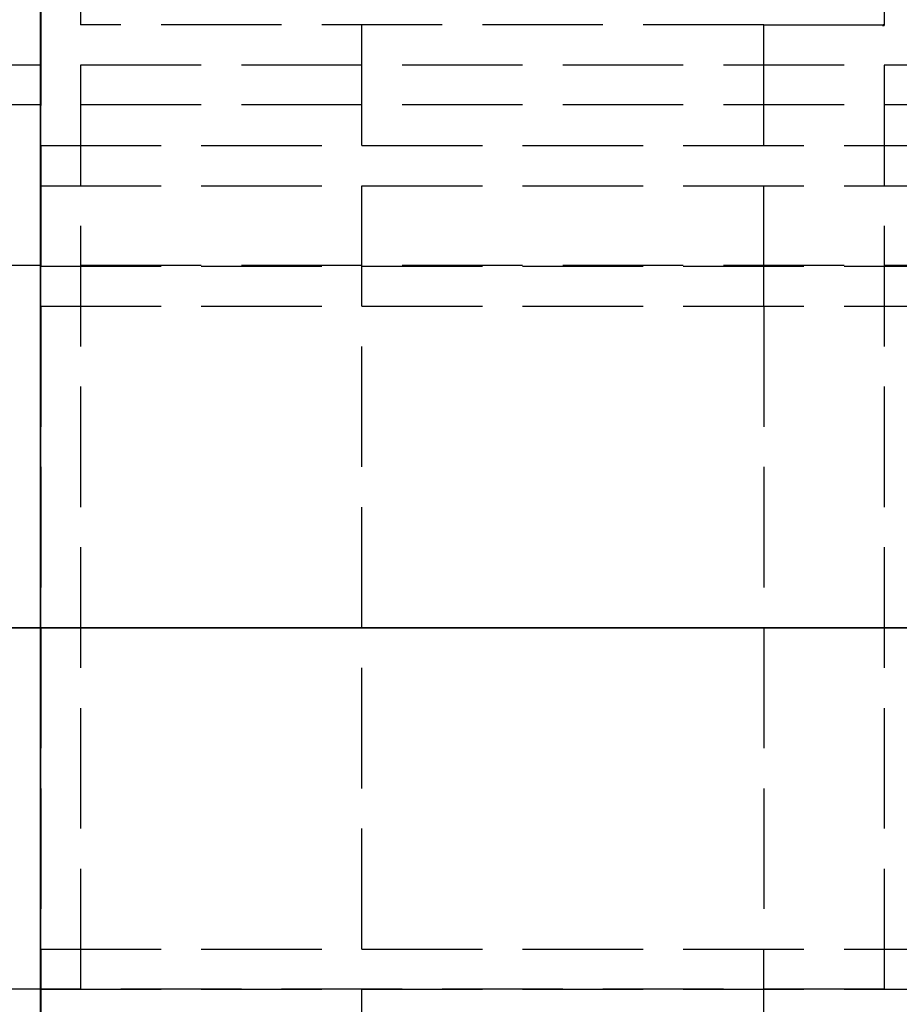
# Model space of a CAD drawing. Header units: millimetres. Extents: x -2050 to 2050, y -94 to 94.
# Tile 6 of 14: x 0 to 11, y -5 to 8. Entities that reach past the tile are written whole.
import ezdxf

# ---------------------------------------------------------------- set-up
doc = ezdxf.new("R2010")
doc.units = ezdxf.units.MM
doc.header["$LTSCALE"] = 10
doc.linetypes.add('ALLCAD_Strich', pattern=[0.2, 0.15, -0.05])
for name, color, linetype in [('BESCH_KONT_sich_schn_ansi_2d', 40, 'Continuous'), ('BESCH_KONT_sich_schn_grun_2d', 10, 'Continuous'), ('BESCH_KONT_sich_schn_seit_2d', 160, 'Continuous')]:
    doc.layers.add(name, color=color, linetype=linetype)

msp = doc.modelspace()

# ---------------------------------------------------------------- linework, layer by layer
at = {"layer": 'BESCH_KONT_sich_schn_ansi_2d', "linetype": 'ALLCAD_Strich'}
for p, q in [((-2050, 0, 2368), (2050, 0, 2368)), ((2050, 0, 2418), (-2050, 0, 2418)), ((-2050, 0, 2337), (2050, 0, 2337)), ((2050, 0, 2338.5), (-2050, 0, 2338.5)), ((-2050, 0, 2365.5), (2050, 0, 2365.5)), ((-2050, 0, 2339.5), (2050, 0, 2339.5)), ((-2050, 0, 2335), (2050, 0, 2335)), ((-2050, 0, 2363.5), (2050, 0, 2363.5)), ((-2050, 0, 2363), (2050, 0, 2363)), ((0.003, 0, 23.992), (-1054.997, 0, 23.992)), ((0.003, 0, 22.992), (-1054.997, 0, 22.992)), ((995, 0, 2314), (-995, 0, 2314)), ((0, 0, 7), (-995, 0, 7)), ((0.003, 0, 5.992), (-995, 0, 5.992)), ((0.003, 0, 6.992), (-995, 0, 6.992)), ((-105, 0, 2284), (0, 0, 2284)), ((-19, 0, 2322.5), (2039.717, 0, 2322.5)), ((-19, 0, 2320.5), (2039.717, 0, 2320.5)), ((-4, 0, 2284), (0, 0, 2284)), ((-0.5, 0, 6), (0, 0, 6)), ((-0.5, 0, 24), (0, 0, 24)), ((-0.017, 0, 6.995), (-0.017, 0, 6.997)), ((-0.016, 0, 6.997), (-0.016, 0, 6.995)), ((-0.014, 0, 6.993), (-0.014, 0, 6.993)), ((-0.014, 0, 6.998), (-0.014, 0, 6.998)), ((-0.013, 0, 6.997), (-0.013, 0, 6.995)), ((-0.011, 0, 6.995), (-0.011, 0, 6.997)), ((-0.01, 0, 7), (-0.01, 0, 6.992)), ((-0.01, 0, 6.992), (-0.008, 0, 6.992)), ((-0.006, 0, 7), (-0.01, 0, 7)), ((-0.008, 0, 6.998), (-0.007, 0, 6.998)), ((-0.007, 0, 6.996), (-0.008, 0, 6.996)), ((-0.008, 0, 6.996), (-0.008, 0, 6.998)), ((-0.008, 0, 6.992), (-0.008, 0, 6.995)), ((-0.008, 0, 6.995), (-0.006, 0, 6.995)), ((-0.006, 0, 6.997), (-0.006, 0, 6.997)), ((-0.004, 0, 6.997), (-0.004, 0, 6.998)), ((-0.003, 0, 6.995), (-0.003, 0, 6.997)), ((-0.002, 0, 6.997), (-0.002, 0, 6.995)), ((-0.001, 0, 6.993), (0, 0, 6.993)), ((0, 0, 6.998), (-0.001, 0, 6.998)), ((0, 0, 7), (0, 0, 6)), ((0, 0, 6), (0, 0, 7)), ((0.5, 0, 6), (0, 0, 6)), ((0, 0, 7), (995, 0, 7)), ((0, 0, 7), (0, 0, 2314)), ((0, 0, 7), (0, 0, 2314)), ((4, 0, 2284), (0, 0, 2284)), ((0.5, 0, 24), (0, 0, 24)), ((105, 0, 2284), (0, 0, 2284)), ((0.001, 0, 6.997), (0.001, 0, 6.995)), ((0.003, 0, 6.992), (0.003, 0, 5.992)), ((0.003, 0, 5.992), (0.003, 0, 6.992)), ((0.003, 0, 6.992), (995, 0, 6.992)), ((0.003, 0, 5.992), (995, 0, 5.992)), ((0.003, 0, 23.992), (0.003, 0, 6.997)), ((0.003, 0, 6.995), (0.003, 0, 6.997)), ((0.003, 0, 6.995), (0.003, 0, 6.992)), ((0.003, 0, 6.992), (0.003, 0, 6.995)), ((0.003, 0, 6.997), (0.003, 0, 23.992)), ((0.003, 0, 22.992), (1055.003, 0, 22.992)), ((0.003, 0, 23.992), (1055.003, 0, 23.992)), ((0.004, 0, 6.995), (0.004, 0, 6.997)), ((0.006, 0, 6.998), (0.006, 0, 6.998)), ((0.006, 0, 6.993), (0.006, 0, 6.993)), ((0.007, 0, 6.997), (0.007, 0, 6.995)), ((0.009, 0, 6.995), (0.009, 0, 6.997)), ((0.01, 0, 6.998), (0.01, 0, 6.997)), ((0.011, 0, 6.997), (0.011, 0, 6.997)), ((0.012, 0, 6.998), (0.014, 0, 6.998)), ((0.012, 0, 6.995), (0.014, 0, 6.995)), ((0.014, 0, 6.996), (0.012, 0, 6.996)), ((0.016, 0, 7), (0.012, 0, 7)), ((0.014, 0, 6.995), (0.014, 0, 6.992)), ((0.014, 0, 6.992), (0.016, 0, 6.992)), ((0.014, 0, 6.998), (0.014, 0, 6.996)), ((0.016, 0, 6.992), (0.016, 0, 7)), ((0.017, 0, 6.997), (0.017, 0, 6.995)), ((0.018, 0, 6.995), (0.018, 0, 6.997)), ((0.019, 0, 6.998), (0.02, 0, 6.998)), ((0.02, 0, 6.993), (0.019, 0, 6.993)), ((0.021, 0, 6.997), (0.021, 0, 6.995)), ((0.023, 0, 6.995), (0.023, 0, 6.997)), ((0.5, 0, 7), (0.5, 0, 6)), ((0.5, 0, 24), (0.5, 0, 7)), ((10.5, 0, 21.5), (0.5, 0, 21.5)), ((10.5, 0, 23), (0.5, 0, 23)), ((10.5, 0, 6), (0.5, 0, 6)), ((0.5, 0, 24), (1055, 0, 24)), ((4, 0, 2284), (4, 0, 2314)), ((103, 0, 2313.5), (4, 0, 2313.5)), ((103, 0, 2290.5), (4, 0, 2290.5)), ((9, 0, 2311.5), (9, 0, 2313.5)), ((9, 0, 2295.5), (9, 0, 2311.5)), ((9, 0, 2295.5), (103, 0, 2295.5)), ((9, 0, 2311.5), (103, 0, 2311.5)), ((10.48, 0, 7.005), (10.483, 0, 7.005)), ((10.48, 0, 7), (10.48, 0, 7.005)), ((10.482, 0, 7), (10.482, 0, 7.005)), ((10.483, 0, 7), (10.483, 0, 7.005)), ((10.486, 0, 7.005), (10.483, 0, 7.005)), ((10.483, 0, 7), (10.483, 0, 7.005)), ((10.483, 0, 7.005), (10.483, 0, 7.005)), ((10.483, 0, 7), (10.483, 0, 7.005)), ((10.483, 0, 7), (10.483, 0, 7.005)), ((10.484, 0, 7), (10.484, 0, 7.005)), ((10.486, 0, 7), (10.486, 0, 7.005)), ((10.487, 0, 7), (10.487, 0, 7.005)), ((10.487, 0, 7.005), (10.489, 0, 7.005)), ((10.489, 0, 7.005), (10.491, 0, 7.005)), ((10.489, 0, 7), (10.489, 0, 7.005)), ((10.489, 0, 7), (10.489, 0, 7.005)), ((10.49, 0, 7), (10.49, 0, 7.005)), ((10.493, 0, 7.005), (10.491, 0, 7.005)), ((10.491, 0, 7), (10.491, 0, 7.005)), ((10.491, 0, 7), (10.491, 0, 7.005)), ((10.493, 0, 7), (10.493, 0, 7.005)), ((10.494, 0, 7.005), (10.497, 0, 7.005)), ((10.494, 0, 7), (10.494, 0, 7.005)), ((10.496, 0, 7), (10.496, 0, 7.005)), ((10.497, 0, 7), (10.497, 0, 7.005)), ((10.5, 0, 7.005), (10.497, 0, 7.005)), ((10.497, 0, 7), (10.497, 0, 7.005)), ((10.497, 0, 7.005), (10.497, 0, 7.005)), ((10.497, 0, 7), (10.497, 0, 7.005)), ((10.497, 0, 7), (10.497, 0, 7.005)), ((10.498, 0, 7), (10.498, 0, 7.005)), ((10.5, 0, 23), (10.5, 0, 6))]:
    msp.add_line(p, q, dxfattribs=at)
at = {"layer": 'BESCH_KONT_sich_schn_ansi_2d', "linetype": 'ALLCAD_Strich', "extrusion": (0, 1, 0)}
for centre, radius, start, end in [((0.015, 6.997), 0.00271, 0, 90), ((0.015, 6.995), 0.00271, 270, 360), ((0.014, 6.997), 0.00116, 90, 180), ((0.014, 6.995), 0.00116, 180, 270), ((0.007, 6.997), 0.00093, 90, 180), ((0.007, 6.997), 0.00093, 180, 270), ((0.001, 6.997), 0.00271, 0, 90), ((0.001, 6.995), 0.00271, 270, 360), ((0, 6.997), 0.00116, 90, 180), ((0, 6.995), 0.00116, 180, 270), ((-0.006, 6.997), 0.00116, 360, 90), ((-0.006, 6.995), 0.00116, 270, 0), ((-0.006, 6.997), 0.00116, 90, 180), ((-0.006, 6.995), 0.00116, 180, 270), ((-0.012, 6.997), 0.00093, 270, 0), ((-0.012, 6.997), 0.00093, 0, 90), ((-0.019, 6.997), 0.00116, 360, 90), ((-0.019, 6.995), 0.00116, 270, 0), ((-0.02, 6.997), 0.00116, 90, 180), ((-0.02, 6.995), 0.00116, 180, 270)]:
    msp.add_arc(centre, radius, start, end, dxfattribs=at)
at = {"layer": 'BESCH_KONT_sich_schn_ansi_2d', "linetype": 'ALLCAD_Strich', "extrusion": (0, -1, 0)}
for centre, radius, start, end in [((-0.014, 6.995), 0.00116, 180, 270), ((-0.014, 6.997), 0.00116, 90, 180), ((-0.014, 6.995), 0.00271, 270, 360), ((-0.014, 6.997), 0.00271, 0, 90), ((-0.006, 6.997), 0.00217, 270, 0), ((-0.006, 6.998), 0.00217, 0, 90), ((-0.001, 6.995), 0.00116, 180, 270), ((-0.001, 6.997), 0.00116, 90, 180), ((0, 6.995), 0.00271, 270, 360), ((0, 6.997), 0.00271, 0, 90), ((0.005, 6.997), 0.00271, 90, 180), ((0.005, 6.995), 0.00271, 180, 270), ((0.006, 6.995), 0.00271, 270, 360), ((0.006, 6.997), 0.00271, 0, 90), ((0.012, 6.998), 0.00217, 90, 180), ((0.012, 6.997), 0.00217, 180, 270), ((0.019, 6.997), 0.00271, 90, 180), ((0.019, 6.995), 0.00271, 180, 270), ((0.02, 6.995), 0.00271, 270, 360), ((0.02, 6.997), 0.00271, 0, 90)]:
    msp.add_arc(centre, radius, start, end, dxfattribs=at)
at = {"layer": 'BESCH_KONT_sich_schn_grun_2d', "linetype": 'ALLCAD_Strich'}
for p, q in [((0.5, 11), (0.5, -11)), ((0, 10), (0, -10)), ((0, 10), (0, -10)), ((0.003, 10), (0.003, -10)), ((0.003, -10), (0.003, 10)), ((4, -10), (4, 10)), ((10.5, 9), (10.5, -9)), ((9, 7.5), (0.5, 7.5)), ((9, 7.5), (103, 7.5)), ((9, 4), (9, 7.5)), ((10.48, 7.495), (10.48, 7.497)), ((10.482, 7.497), (10.482, 7.495)), ((10.483, 7.498), (10.483, 7.498)), ((10.483, 7.493), (10.483, 7.493)), ((10.483, 7.492), (10.483, 7.492)), ((10.484, 7.497), (10.484, 7.495)), ((10.486, 7.495), (10.486, 7.497)), ((10.487, 7.5), (10.487, 7.492)), ((10.491, 7.5), (10.487, 7.5)), ((10.487, 7.492), (10.489, 7.492)), ((10.489, 7.498), (10.49, 7.498)), ((10.489, 7.496), (10.489, 7.498)), ((10.49, 7.496), (10.489, 7.496)), ((10.489, 7.492), (10.489, 7.495)), ((10.489, 7.495), (10.491, 7.495)), ((10.491, 7.497), (10.491, 7.497)), ((10.493, 7.497), (10.493, 7.498)), ((10.494, 7.495), (10.494, 7.497)), ((10.496, 7.497), (10.496, 7.495)), ((10.497, 7.498), (10.497, 7.498)), ((10.497, 7.493), (10.497, 7.493)), ((10.497, 7.492), (10.497, 7.492)), ((10.498, 7.497), (10.498, 7.495)), ((2050, 7), (-2050, 7)), ((2040, 6.507), (-2040, 6.507)), ((-2050, 6), (172, 6)), ((-2050, 5.5), (2050, 5.5)), ((-2050, 4.5), (2050, 4.5)), ((2040, 4.507), (-2040, 4.507)), ((-2050, 4), (2050, 4)), ((9, 4), (9, -4)), ((-2050, -4), (2050, -4)), ((9, -7.5), (9, -4)), ((-2050, -4.5), (2050, -4.5)), ((-29, -4.493), (2040, -4.493))]:
    msp.add_line(p, q, dxfattribs=at)
for centre, radius, start, end in [((10.483, 7.497), 0.00271, 90, 180), ((10.483, 7.495), 0.00271, 180, 270), ((10.483, 7.497), 0.00116, 90, 180), ((10.483, 7.495), 0.00116, 180, 270), ((10.483, 7.497), 0.00271, 0, 90), ((10.483, 7.497), 0.00116, 360, 90), ((10.483, 7.495), 0.00116, 270, 0), ((10.483, 7.495), 0.00271, 270, 360), ((10.49, 7.497), 0.00093, 360, 90), ((10.49, 7.497), 0.00093, 270, 0), ((10.491, 7.498), 0.00217, 0, 90), ((10.491, 7.497), 0.00217, 270, 0), ((10.497, 7.497), 0.00271, 90, 180), ((10.497, 7.495), 0.00271, 180, 270), ((10.497, 7.497), 0.00116, 90, 180), ((10.497, 7.495), 0.00116, 180, 270), ((10.497, 7.497), 0.00271, 0, 90), ((10.497, 7.497), 0.00116, 360, 90), ((10.497, 7.495), 0.00116, 270, 0), ((10.497, 7.495), 0.00271, 270, 360)]:
    msp.add_arc(centre, radius, start, end, dxfattribs=at)
at = {"layer": 'BESCH_KONT_sich_schn_seit_2d', "linetype": 'ALLCAD_Strich'}
for p, q in [((0, 94, 2418), (0, -94, 2418)), ((0, -94, 2368), (0, 94, 2368)), ((0, -16.5, 2368), (0, 16.5, 2368)), ((0, 16.5, 2335), (0, 7, 2335)), ((0, 5.5, 2365.5), (0, 14, 2365.5)), ((0, 7, 2337), (0, 12.375, 2338.5)), ((0, 5.75, 2346.5), (0, 12, 2346.5)), ((0, 12, 2350.5), (0, -12, 2350.5)), ((0, 12, 2346.5), (0, -12, 2346.5)), ((0, 11.75, 2358.139), (0, 5.75, 2359.747)), ((0, 11.75, 2338.861), (0, 5.75, 2337.253)), ((0, 11.75, 2358.139), (0, 5.75, 2359.747)), ((0, 11.75, 2351), (0, 5.75, 2351)), ((0, 11.75, 2346), (0, 5.75, 2346)), ((0, 5.75, 2346), (0, 11.75, 2346)), ((0, 5.75, 2351), (0, 11.75, 2351)), ((0, 11.75, 2338.861), (0, 5.75, 2337.253)), ((0, 4.5, 2350.5), (0, 11.5, 2350.5)), ((0, 4.5, 2353.5), (0, 11.5, 2353.5)), ((0, 10.5, 2345.876), (0, -10.5, 2345.876)), ((0, 10.5, 2342.8), (0, -10.5, 2342.8)), ((0, 10.5, 2345.3), (0, -10.5, 2345.3)), ((0, 10.5, 2342.25), (0, -10.5, 2342.25)), ((0, 10.5, 2341.5), (0, 4.5, 2341.5)), ((0, -10.5, 2345), (0, 10.5, 2345)), ((0, -10.5, 2349), (0, 10.5, 2349)), ((0, 10.5, 2353.737), (0, 5.75, 2353.737)), ((0, 4.5, 2351.312), (0, 10.5, 2351.312)), ((0, 10.5, 2356.7), (0, 5.75, 2356.7)), ((0, 10.5, 2350.742), (0, 4.5, 2350.742)), ((0, 10.5, 2353.3), (0, -10.5, 2353.3)), ((0, 4, 2347.5), (0, 10.5, 2347.5)), ((0, 4.5, 2349.5), (0, 10.5, 2349.5)), ((0, 10.5, 2349), (0, 4.5, 2349)), ((0, 10.5, 2345), (0, 4.5, 2345)), ((0, 10, 2284), (0, -10, 2284)), ((0, -10, 24), (0, 10, 24)), ((0, -10, 23.992), (0, 10, 23.992)), ((0, 10, 2284), (0, -10, 2284)), ((0, -10, 2314), (0, 10, 2314)), ((0, -9.5, 2313.5), (0, 9.5, 2313.5)), ((0, 9.5, 2290.5), (0, -9.5, 2290.5)), ((0, -9), (0, 9)), ((0, 9, 2), (0, -9, 2)), ((0, 9, 6), (0, 4, 6)), ((0, 9, 22.992), (0, -9, 22.992)), ((0, -9, 23), (0, 9, 23)), ((0, 4, 2325.5), (0, 8.5, 2325.5)), ((0, 8.5, 2317.5), (0, 4, 2317.5)), ((0, 8, 2345.5), (0, 5.75, 2345.5)), ((0, 5.4, 2338.483), (0, 7.632, 2339.798)), ((0, 7, 7), (0, 7.5, 7)), ((0, 7.5, 7), (0, 7.5, 21.5)), ((0, 7.5, 21.5), (0, -7.5, 21.5)), ((0, -7.5, 2295.5), (0, 7.5, 2295.5)), ((0, 7.5, 2295.5), (0, 7.5, 2311.5)), ((0, 7.5, 2311.5), (0, 4, 2311.5)), ((0, 7.5, 7), (0, 7.5, 7.005)), ((0, 7.5, 7.005), (0, 7.497, 7.005)), ((0, 7.495, 2311.497), (0, 7.5, 2311.497)), ((0, 7.5, 2311.499), (0, 7.495, 2311.499)), ((0, 7.5, 2311.491), (0, 7.495, 2311.491)), ((0, 7.5, 2311.497), (0, 7.495, 2311.497)), ((0, 7.5, 2311.496), (0, 7.495, 2311.496)), ((0, 7.5, 2311.494), (0, 7.495, 2311.494)), ((0, 7.5, 2311.495), (0, 7.495, 2311.495)), ((0, 7.5, 2311.496), (0, 7.495, 2311.496)), ((0, 7.5, 2311.496), (0, 7.495, 2311.496)), ((0, 7.5, 2311.497), (0, 7.495, 2311.497)), ((0, 7.5, 2311.492), (0, 7.495, 2311.492)), ((0, 7.5, 2311.491), (0, 7.495, 2311.491)), ((0, 7.5, 2311.494), (0, 7.495, 2311.494)), ((0, 7.5, 2311.496), (0, 7.495, 2311.496)), ((0, 7.5, 2311.499), (0, 7.495, 2311.499)), ((0, 7.5, 2303.5), (0, -7.5, 2303.5)), ((0, 7.498, 7.005), (0, 7.498, 7)), ((0, 7.498, 7), (0, 7.498, 7.005)), ((0, 7.498, 7), (0, 7.498, 7.005)), ((0, 7.497, 7), (0, 7.497, 7.005)), ((0, 7.497, 7), (0, 7.497, 7.005)), ((0, 7.497, 7), (0, 7.497, 7.005)), ((0, 7.495, 7.005), (0, 7.497, 7.005)), ((0, 7.497, 7), (0, 7.497, 7.005)), ((0, 7.496, 7), (0, 7.496, 7.005)), ((0, 7.495, 7), (0, 7.495, 7.005)), ((0, 7.495, 7.005), (0, 7.492, 7.005)), ((0, 7.495, 7), (0, 7.495, 7.005)), ((0, 7.495, 2311.499), (0, 7.495, 2311.496)), ((0, 7.495, 2311.494), (0, 7.495, 2311.496)), ((0, 7.495, 2311.494), (0, 7.495, 2311.491)), ((0, 7.493, 7), (0, 7.493, 7.005)), ((0, 7.492, 7), (0, 7.492, 7.005)), ((0, 7.492, 7), (0, 7.492, 7.005)), ((0, -7, 2337), (0, 7, 2337)), ((0, 7, 2337), (0, 7, 2327)), ((0, -7, 2327), (0, 7, 2327)), ((0, 7, 7), (0, -7, 7)), ((0, 7, 16), (0, -7, 16)), ((0, 7, 16), (0, 7, 7)), ((0, 7, 2335), (0, 7, 2337)), ((0, 6.5, 2337.454), (0, 6.5, 2337)), ((0, 0, 3.5), (0, 6.5, 3.5)), ((0, 6.5, 2), (0, 6.5, 3.5)), ((0, 6.5, 2335.5), (0, 4.5, 2335.5)), ((0, 6.5, 2345.5), (0, 6.5, 2337.454)), ((0, 6.5, 2337), (0, 6.5, 2335.5)), ((0, 6.5, 2353.5), (0, 6.5, 2345.5)), ((0, 6, 2365), (0, 6, 2363.5)), ((0, 5.5, 2365), (0, 6, 2365)), ((0, 5.5, 2363.5), (0, 6, 2363.5)), ((0, 6, 2363.5), (0, 6, 2363)), ((0, 6, 2363), (0, 4, 2363)), ((0, 5.75, 2353.5), (0, 5.75, 2359.747)), ((0, 5.75, 2337.253), (0, 5.75, 2350.5)), ((0, 5.75, 2345.5), (0, 5.5, 2345.5)), ((0, 5.5, 2346.5), (0, 5.75, 2346.5)), ((0, 5.75, 2353.737), (0, 4.5, 2353.737)), ((0, 5.75, 2356.7), (0, 4.5, 2356.7)), ((0, 5.75, 2350.5), (0, 5.75, 2353.5)), ((0, 0.004, 2322.5), (0, 5.507, 2322.5)), ((0, 5.507, 2320.5), (0, 0.004, 2320.5)), ((0, 5.5, 2363.503), (0, 5.505, 2363.503)), ((0, 5.505, 2363.503), (0, 5.505, 2363.5)), ((0, 5.5, 2363.508), (0, 5.505, 2363.508)), ((0, 5.505, 2363.508), (0, 5.505, 2363.505)), ((0, 5.5, 2363.505), (0, 5.505, 2363.505)), ((0, 5.505, 2363.503), (0, 5.505, 2363.505)), ((0, 5.5, 2363.506), (0, 5.505, 2363.506)), ((0, 5.5, 2363.508), (0, 5.505, 2363.508)), ((0, 5.5, 2363.506), (0, 5.505, 2363.506)), ((0, 5.5, 2363.505), (0, 5.505, 2363.505)), ((0, 5.5, 2363.503), (0, 5.505, 2363.503)), ((0, 5.5, 2363.5), (0, 5.505, 2363.5)), ((0, 5.5, 2363.504), (0, 5.505, 2363.504)), ((0, 5.5, 2363.505), (0, 5.505, 2363.505)), ((0, 5.5, 2363.505), (0, 5.505, 2363.505)), ((0, 5.5, 2363.507), (0, 5.505, 2363.507)), ((0, 5.5, 2363.502), (0, 5.505, 2363.502)), ((0, 5.5, 2350.5), (0, 5.5, 2344.5)), ((0, 5.5, 2344.5), (0, 4.5, 2344.5)), ((0, 5.5, 2324), (0, -5.5, 2324)), ((0, 5.5, 2319), (0, -5.5, 2319)), ((0, 5.5, 2324), (0, 5.5, 2322.5)), ((0, 5.5, 2320.5), (0, 5.5, 2319)), ((0, 5.5, 2365.5), (0, 5.5, 2363.505)), ((0, 5.5, 2363.503), (0, 5.5, 2363.5)), ((0, 5.5, 2352.5), (0, 5.5, 2350.5)), ((0, 5.5, 2352.5), (0, 4.5, 2352.5)), ((0, 5.5, 2351), (0, 4.5, 2351)), ((0, 5.5, 2346), (0, 4.5, 2346)), ((0, 5.5, 2345.5), (0, -5.5, 2345.5)), ((0, 5.5), (0, 5.5, 2)), ((0, 4.5, 2365), (0, 5.5, 2365)), ((0, 4.5, 2346.5), (0, 5.5, 2346.5)), ((0, 5.5, 2363.503), (0, 5.5, 2363.505)), ((0, 4, 2346), (0, 5.5, 2346)), ((0, 4, 2351), (0, 5.5, 2351)), ((0, 4, 2344.5), (0, 5.5, 2344.5)), ((0, 4, 2352.5), (0, 5.5, 2352.5)), ((0, 3.303, 2334.7), (0, 5.4, 2338.483)), ((0, 4.5, 2337), (0, 4.5, 2337.308)), ((0, 4.5, 2341.415), (0, 4.5, 2337.308)), ((0, 4.5, 2342.5), (0, 4.5, 2341.415)), ((0, 4.5, 2342.5), (0, 4.5, 2346.5)), ((0, 4.5, 2352), (0, 4.5, 2346.5)), ((0, 4.5, 2337.308), (0, -4.5, 2337.308)), ((0, 4.5, 2341.415), (0, -4.5, 2341.415)), ((0, 4.5, 2342.5), (0, 2, 2342.5)), ((0, 4.5, 2346.5), (0, 2, 2346.5)), ((0, 2, 2352), (0, 4.5, 2352)), ((0, 2, 2353.5), (0, 4.5, 2353.5)), ((0, 4, 2365), (0, 4.5, 2365)), ((0, -4.5, 2355.2), (0, 4.5, 2355.2)), ((0, -4.5, 2356.2), (0, 4.5, 2356.2)), ((0, 4.5, 2356.7), (0, 4.5, 2358.8)), ((0, -4.5, 2358.8), (0, 4.5, 2358.8)), ((0, 4.5, 2359.068), (0, 4.5, 2358.8)), ((0, -4.5, 2359.068), (0, 4.5, 2359.068)), ((0, 4.5, 2359.068), (0, 4.5, 2359.732)), ((0, -4.5, 2359.732), (0, 4.5, 2359.732)), ((0, 4.5, 2359.732), (0, 4.5, 2360)), ((0, 2.013, 2360), (0, 4.5, 2360)), ((0, -4.5, 2355), (0, 4.5, 2355)), ((0, 4.5, 2363), (0, 4.5, 2360)), ((0, 4, 2363.5), (0, 4.5, 2363.5)), ((0, 4.5, 2363.5), (0, 4.5, 2365.5)), ((0, -4.5, 2365.5), (0, 4.5, 2365.5)), ((0, 4.5, 2353.737), (0, 4.5, 2353.5)), ((0, 4.5, 2353.737), (0, 4.5, 2356.7)), ((0, 4.5, 2354.527), (0, -4.5, 2354.527)), ((0, 4.5, 2335.5), (0, 4.5, 2337)), ((0, 4.5, 2353.5), (0, 4.5, 2352)), ((0, 4.5, 2335.5), (0, -4.5, 2335.5)), ((0, 4.5, 2338.804), (0, -4.5, 2338.804)), ((0, 4.5, 2339.212), (0, -4.5, 2339.212)), ((0, 4.5, 2340.916), (0, -4.5, 2340.916)), ((0, 4.5, 2341.5), (0, -4.5, 2341.5)), ((0, 2, 2345), (0, 4.5, 2345)), ((0, 2, 2349), (0, 4.5, 2349)), ((0, 4.5, 2351), (0, -4.5, 2351)), ((0, 4.5, 2346), (0, -4.5, 2346)), ((0, 0.007, 2357.4), (0, 4.5, 2357.4)), ((0, -4.5, 2355.5), (0, 4.5, 2355.5)), ((0, -4.5, 2359.5), (0, 4.5, 2359.5)), ((0, -4.5, 2358.136), (0, 4.5, 2358.136)), ((0, -4.5, 2358.4), (0, 4.5, 2358.4)), ((0, -4.5, 2350.5), (0, 4.5, 2350.5)), ((0, 4.5, 2341.7), (0, -4.5, 2341.7)), ((0, 4, 7), (0, 4, 3.5)), ((0, 2.118, 2363), (0, 4, 2363)), ((0, 4, 2365), (0, 2.118, 2365)), ((0, 4, 2365), (0, 4, 2363.5)), ((0, 4, 2363), (0, 4, 2363.5)), ((0, 4, 2314), (0, 4, 2319)), ((0, 4, 2324), (0, 4, 2327)), ((0, 4, 2345.5), (0, 4, 2335.5)), ((0, 4, 2345.5), (0, 4, 2335.5)), ((0, 3, 2325.5), (0, 4, 2325.5)), ((0, 4, 2317.5), (0, 3, 2317.5)), ((0, 4, 2311.5), (0, 4, 2313.5)), ((0, 4, 3.5), (0, 4, 2)), ((0, 4, 6), (0, -4, 6)), ((0, 0, 2340.5), (0, 4, 2340.5)), ((0, 4, 2331.5), (0, 4, 2335.5)), ((0, -4, 2311.5), (0, 4, 2311.5)), ((0, -4, 2331.5), (0, 4, 2331.5)), ((0, 4, 2313.5), (0, 4, 2314)), ((0, 4, 2319), (0, 4, 2324)), ((0, 4, 2327), (0, 4, 2331.5)), ((0, 4, 2345.5), (0, 4, 2347.5)), ((0, 4, 2353.3), (0, 4, 2347.5)), ((0, 4, 2350.5), (0, -4, 2350.5)), ((0, 4, 2346.5), (0, -4, 2346.5)), ((0, 3.75, 2353.5), (0, 3.75, 2353.502)), ((0, 3.75, 2353.502), (0, -3.75, 2353.502)), ((0, -3.303, 2334.7), (0, 3.303, 2334.7)), ((0, 3), (0, 3, 2)), ((0, 3, 2325.5), (0, 3, 2317.5)), ((0, -4, 2325.5), (0, 3, 2325.5)), ((0, 3, 2317.5), (0, -4, 2317.5)), ((0, 2.5), (0, 2.5, 2)), ((0, 2.179, 2365), (0, 2.179, 2363)), ((0, 2.172, 2365), (0, 2.172, 2363)), ((0, 2.118, 2363), (0, 1.618, 2363)), ((0, 1.618, 2365), (0, 2.118, 2365)), ((0, 2.118, 2363), (0, 2.118, 2365)), ((0, -2.013, 2360), (0, 2.013, 2360)), ((0, 2, 2342.487), (0, 2, 2342.5)), ((0, 2, 2353.5), (0, 2, 2352)), ((0, 2, 2346.5), (0, 2, 2352)), ((0, 2, 2346.5), (0, 2, 2342.5)), ((0, 2, 2353.5), (0, -2, 2353.5)), ((0, 2, 2327), (0, 2, 2324)), ((0, 2, 2319), (0, 2, 2324)), ((0, 2, 2331.097), (0, 0, 2331.097)), ((0, 2, 2331.097), (0, 2, 2327)), ((0, 2, 2324), (0, 2, 2319)), ((0, 2, 2365), (0, 2, 2360)), ((0, -2, 2346.5), (0, 2, 2346.5)), ((0, -2, 2317.5), (0, 2, 2317.5)), ((0, 2, 2317.5), (0, 2, 2311.5)), ((0, 1.879, 2365), (0, 1.879, 2363)), ((0, 1.63, 2365), (0, 1.63, 2363)), ((0, 0, 2363), (0, 1.618, 2363)), ((0, 1.618, 2365), (0, -1.618, 2365)), ((0, 1.618, 2365), (0, 1.618, 2363)), ((0, 0.673, 2320.335), (0, 1.345, 2321.5)), ((0, 1.345, 2321.5), (0, 0.673, 2322.665)), ((0, 0.007, 2320.335), (0, 0.673, 2320.335)), ((0, 0.673, 2322.665), (0, -0.673, 2322.665)), ((0, 0.01, 2327.005), (0, 0.01, 2327.003)), ((0, 0.01, 2357.397), (0, 0.01, 2357.395)), ((0, 0.01, 2320.34), (0, 0.01, 2320.338)), ((0, 0.008, 2327.003), (0, 0.008, 2327.005)), ((0, 0.008, 2357.395), (0, 0.008, 2357.397)), ((0, 0.008, 2320.338), (0, 0.008, 2320.34)), ((0, 0.007, 2327.008), (0, 0.007, 2327.008)), ((0, 0.007, 2327.007), (0, 0.007, 2327.007)), ((0, 0.007, 2327.002), (0, 0.007, 2327.002)), ((0, 0.007, 2357.392), (0, 0.007, 2357.392)), ((0, -0.007, 2357.4), (0, 0.007, 2357.4)), ((0, 0.007, 2357.393), (0, 0.007, 2357.393)), ((0, 0.007, 2357.4), (0, 0.007, 2357.4)), ((0, 0.007, 2357.398), (0, 0.007, 2357.398)), ((0, -0.007, 2320.335), (0, 0.007, 2320.335)), ((0, 0.007, 2320.343), (0, 0.007, 2320.343)), ((0, 0.007, 2320.335), (0, 0.007, 2320.335)), ((0, 0.007, 2320.341), (0, 0.007, 2320.341)), ((0, 0.007, 2320.336), (0, 0.007, 2320.336)), ((0, 0.006, 2327.005), (0, 0.006, 2327.003)), ((0, 0.006, 2357.397), (0, 0.006, 2357.395)), ((0, 0.006, 2320.34), (0, 0.006, 2320.338)), ((0, 0.004, 2322.5), (0, -5.5, 2322.5)), ((0, 0.004, 2320.5), (0, -5.5, 2320.5)), ((0, 0.004, 2327.003), (0, 0.004, 2327.005)), ((0, 0.004, 7), (0, 0.004, 6.995)), ((0, 0.004, 7), (0, 0.004, 6.995)), ((0, 0.004, 6.995), (0, 0.001, 6.995)), ((0, 0.004, 2357.395), (0, 0.004, 2357.397)), ((0, 0.004, 2320.338), (0, 0.004, 2320.34)), ((0, 0.003, 2327.008), (0, 0.003, 2327)), ((0, 0.003, 2327), (0, 0.001, 2327)), ((0, 0.001, 2327.008), (0, 0.003, 2327.008)), ((0, 0.003, 2327.006), (0, 0.003, 2327.005)), ((0, 0.003, 2357.395), (0, 0.003, 2357.394)), ((0, 0.003, 2357.4), (0, 0.003, 2357.392)), ((0, 0.001, 2357.4), (0, 0.003, 2357.4)), ((0, 0.003, 2357.392), (0, -0.001, 2357.392)), ((0, 0.003, 2320.341), (0, 0.003, 2320.34)), ((0, 0.002, 7), (0, 0.002, 6.995)), ((0, 0.002, 7), (0, 0.002, 6.995)), ((0, 0.002, 7), (0, 0.002, 6.995)), ((0, 0.001, 2327.006), (0, 0, 2327.006)), ((0, 0, 2327.004), (0, 0.001, 2327.004)), ((0, 0.001, 2327.004), (0, 0.001, 2327.006)), ((0, 0.001, 2327), (0, 0.001, 2327.003)), ((0, 0.001, 2327.003), (0, 0.001, 2327.003)), ((0, 0.001, 2327.003), (0, -0.001, 2327.003)), ((0, 0.001, 2327.005), (0, 0.001, 2327.005)), ((0, -0.003, 2327.008), (0, 0.001, 2327.008)), ((0, 0.001, 7), (0, 0.001, 6.995)), ((0, 0.001, 7), (0, 0.001, 6.995)), ((0, 0.001, 7), (0, 0.001, 6.995)), ((0, 0.001, 7), (0, 0.001, 6.995)), ((0, -0.001, 6.995), (0, 0.001, 6.995)), ((0, 0.001, 7), (0, 0.001, 6.995)), ((0, 0.001, 2357.395), (0, 0.001, 2357.395)), ((0, 0, 2357.394), (0, 0.001, 2357.394)), ((0, -0.001, 2357.397), (0, 0.001, 2357.397)), ((0, 0.001, 2357.397), (0, 0.001, 2357.4)), ((0, 0.001, 2357.394), (0, 0.001, 2357.396)), ((0, 0.001, 2357.396), (0, 0, 2357.396)), ((0, 0.001, 2320.338), (0, -0.001, 2320.338)), ((0, 0.001, 2320.34), (0, 0.001, 2320.34)), ((0, -0.003, 2320.343), (0, 0.001, 2320.343)), ((0, -6.5, 3.5), (0, 0, 3.5)), ((0, 0, 2327.006), (0, -0.001, 2327.006)), ((0, -0.001, 2327.004), (0, 0, 2327.004)), ((0, 0, 7), (0, 0, 6.995)), ((0, 0, 2320.341), (0, -0.001, 2320.341)), ((0, -0.001, 2320.339), (0, 0, 2320.339)), ((0, -1.618, 2363), (0, 0, 2363)), ((0, 0, 2331.097), (0, -2, 2331.097)), ((0, 0, 7), (0, 0, 6.995)), ((0, -0.001, 2357.394), (0, 0, 2357.394)), ((0, 0, 2357.396), (0, -0.001, 2357.396)), ((0, -4, 2340.5), (0, 0, 2340.5)), ((0, -0.001, 2327.005), (0, -0.001, 2327.005)), ((0, -0.001, 2327.003), (0, -0.001, 2327)), ((0, -0.001, 2327), (0, -0.003, 2327)), ((0, -0.001, 2327.006), (0, -0.001, 2327.004)), ((0, -0.001, 7), (0, -0.001, 6.995)), ((0, -0.001, 7), (0, -0.001, 6.995)), ((0, -0.001, 6.995), (0, -0.004, 6.995)), ((0, -0.001, 7), (0, -0.001, 6.995)), ((0, -0.001, 7), (0, -0.001, 6.995)), ((0, -0.001, 7), (0, -0.001, 6.995)), ((0, -0.001, 2357.396), (0, -0.001, 2357.394)), ((0, -0.003, 2357.4), (0, -0.001, 2357.4)), ((0, -0.001, 2357.4), (0, -0.001, 2357.397)), ((0, -0.001, 2357.397), (0, -0.001, 2357.397)), ((0, -0.001, 2357.392), (0, -0.003, 2357.392)), ((0, -0.001, 2357.395), (0, -0.001, 2357.395)), ((0, -0.001, 2320.338), (0, -0.001, 2320.335)), ((0, -0.001, 2320.335), (0, -0.003, 2320.335)), ((0, -0.001, 2320.341), (0, -0.001, 2320.339)), ((0, -0.002, 7), (0, -0.002, 6.995)), ((0, -0.002, 6.995), (0, -0.002, 7)), ((0, -0.002, 7), (0, -0.002, 6.995)), ((0, -0.003, 2327.005), (0, -0.003, 2327.006)), ((0, -0.003, 2327), (0, -0.003, 2327.008)), ((0, -0.003, 2357.392), (0, -0.003, 2357.4)), ((0, -0.003, 2357.394), (0, -0.003, 2357.395)), ((0, -0.003, 2320.335), (0, -0.003, 2320.343)), ((0, -0.004, 2327.005), (0, -0.004, 2327.003)), ((0, -0.004, 7), (0, -0.004, 6.995)), ((0, -0.004, 7), (0, -0.004, 6.995)), ((0, -0.004, 2357.397), (0, -0.004, 2357.395)), ((0, -0.004, 2320.34), (0, -0.004, 2320.338)), ((0, -0.006, 2327.003), (0, -0.006, 2327.005)), ((0, -0.006, 2357.395), (0, -0.006, 2357.397)), ((0, -0.006, 2320.338), (0, -0.006, 2320.34)), ((0, -0.007, 2327.008), (0, -0.007, 2327.008)), ((0, -0.007, 2327.007), (0, -0.007, 2327.007)), ((0, -0.007, 2327.002), (0, -0.007, 2327.002)), ((0, -0.007, 2357.392), (0, -0.007, 2357.392)), ((0, -4.5, 2357.4), (0, -0.007, 2357.4)), ((0, -0.007, 2357.393), (0, -0.007, 2357.393)), ((0, -0.007, 2357.4), (0, -0.007, 2357.4)), ((0, -0.007, 2357.398), (0, -0.007, 2357.398)), ((0, -0.007, 2320.343), (0, -0.007, 2320.343)), ((0, -0.673, 2320.335), (0, -0.007, 2320.335)), ((0, -0.007, 2320.335), (0, -0.007, 2320.335)), ((0, -0.007, 2320.341), (0, -0.007, 2320.341)), ((0, -0.007, 2320.336), (0, -0.007, 2320.336)), ((0, -0.008, 2327.005), (0, -0.008, 2327.003)), ((0, -0.008, 2357.397), (0, -0.008, 2357.395)), ((0, -0.008, 2320.34), (0, -0.008, 2320.338)), ((0, -0.01, 2327.003), (0, -0.01, 2327.005)), ((0, -0.01, 2357.395), (0, -0.01, 2357.397)), ((0, -0.01, 2320.338), (0, -0.01, 2320.34)), ((0, -0.673, 2322.665), (0, -1.345, 2321.5)), ((0, -1.345, 2321.5), (0, -0.673, 2320.335)), ((0, -1.618, 2363), (0, -2.118, 2363)), ((0, -2.118, 2365), (0, -1.618, 2365)), ((0, -1.618, 2365), (0, -1.618, 2363)), ((0, -1.63, 2365), (0, -1.63, 2363)), ((0, -1.879, 2365), (0, -1.879, 2363)), ((0, -2, 2342.5), (0, -2, 2342.487)), ((0, -2, 2342.5), (0, -4.5, 2342.5)), ((0, -2, 2346.5), (0, -4.5, 2346.5)), ((0, -2, 2342.5), (0, -2, 2346.5)), ((0, -4.5, 2352), (0, -2, 2352)), ((0, -2, 2352), (0, -2, 2346.5)), ((0, -2, 2352), (0, -2, 2353.5)), ((0, -4.5, 2353.5), (0, -2, 2353.5)), ((0, -2, 2327), (0, -2, 2324)), ((0, -4.5, 2345), (0, -2, 2345)), ((0, -4.5, 2349), (0, -2, 2349)), ((0, -2, 2319), (0, -2, 2324)), ((0, -2, 2331.097), (0, -2, 2327)), ((0, -2, 2324), (0, -2, 2319)), ((0, -2, 2365), (0, -2, 2360)), ((0, -2, 2311.5), (0, -2, 2317.5)), ((0, -4.5, 2360), (0, -2.013, 2360)), ((0, -4, 2363), (0, -2.118, 2363)), ((0, -2.118, 2363), (0, -2.118, 2365)), ((0, -2.118, 2365), (0, -4, 2365)), ((0, -2.172, 2365), (0, -2.172, 2363)), ((0, -2.179, 2365), (0, -2.179, 2363)), ((0, -2.5), (0, -2.5, 2)), ((0, -3, 2325.5), (0, -3, 2317.5)), ((0, -3), (0, -3, 2)), ((0, -5.4, 2338.483), (0, -3.303, 2334.7)), ((0, -3.75, 2353.502), (0, -3.75, 2353.5)), ((0, -4, 7), (0, -4, 3.5)), ((0, -4, 2365), (0, -4, 2363.5)), ((0, -4.5, 2365), (0, -4, 2365)), ((0, -4, 6), (0, -9, 6)), ((0, -4.5, 2363.5), (0, -4, 2363.5)), ((0, -4, 2363.5), (0, -4, 2363)), ((0, -4, 2363), (0, -6, 2363)), ((0, -8.5, 2325.5), (0, -4, 2325.5)), ((0, -4, 2317.5), (0, -8.5, 2317.5)), ((0, -4, 2314), (0, -4, 2319)), ((0, -4, 2324), (0, -4, 2327)), ((0, -4, 2345.5), (0, -4, 2335.5)), ((0, -4, 2345.5), (0, -4, 2335.5)), ((0, -4, 2311.5), (0, -4, 2313.5)), ((0, -4, 2311.5), (0, -7.5, 2311.5)), ((0, -4, 3.5), (0, -4, 2)), ((0, -4, 2331.5), (0, -4, 2335.5)), ((0, -4, 2313.5), (0, -4, 2314)), ((0, -4, 2319), (0, -4, 2324)), ((0, -4, 2327), (0, -4, 2331.5)), ((0, -4, 2345.5), (0, -4, 2347.5)), ((0, -4, 2347.5), (0, -10.5, 2347.5)), ((0, -4, 2353.3), (0, -4, 2347.5)), ((0, -5.5, 2346), (0, -4, 2346)), ((0, -5.5, 2351), (0, -4, 2351)), ((0, -5.5, 2344.5), (0, -4, 2344.5)), ((0, -5.5, 2352.5), (0, -4, 2352.5)), ((0, -4.5, 2346.5), (0, -4.5, 2352)), ((0, -4.5, 2346.5), (0, -4.5, 2342.5)), ((0, -4.5, 2341.415), (0, -4.5, 2342.5)), ((0, -4.5, 2337.308), (0, -4.5, 2341.415)), ((0, -4.5, 2337.308), (0, -4.5, 2337)), ((0, -11.5, 2350.5), (0, -4.5, 2350.5)), ((0, -11.5, 2353.5), (0, -4.5, 2353.5)), ((0, -4.5, 2358.8), (0, -4.5, 2356.7)), ((0, -4.5, 2358.8), (0, -4.5, 2359.068)), ((0, -4.5, 2359.732), (0, -4.5, 2359.068)), ((0, -4.5, 2360), (0, -4.5, 2359.732)), ((0, -4.5, 2363), (0, -4.5, 2360)), ((0, -4.5, 2344.5), (0, -5.5, 2344.5)), ((0, -4.5, 2365.5), (0, -4.5, 2363.5)), ((0, -4.5, 2353.737), (0, -5.75, 2353.737)), ((0, -4.5, 2353.5), (0, -4.5, 2353.737)), ((0, -4.5, 2356.7), (0, -4.5, 2353.737)), ((0, -4.5, 2356.7), (0, -5.75, 2356.7)), ((0, -4.5, 2352), (0, -4.5, 2353.5)), ((0, -4.5, 2337), (0, -4.5, 2335.5)), ((0, -4.5, 2335.5), (0, -6.5, 2335.5)), ((0, -4.5, 2341.5), (0, -10.5, 2341.5)), ((0, -5.5, 2365), (0, -4.5, 2365)), ((0, -4.5, 2352.5), (0, -5.5, 2352.5)), ((0, -4.5, 2351), (0, -5.5, 2351)), ((0, -4.5, 2346), (0, -5.5, 2346)), ((0, -5.5, 2346.5), (0, -4.5, 2346.5)), ((0, -10.5, 2351.312), (0, -4.5, 2351.312)), ((0, -4.5, 2350.742), (0, -10.5, 2350.742)), ((0, -10.5, 2349.5), (0, -4.5, 2349.5)), ((0, -4.5, 2349), (0, -10.5, 2349)), ((0, -4.5, 2345), (0, -10.5, 2345))]:
    msp.add_line(p, q, dxfattribs=at)
at = {"layer": 'BESCH_KONT_sich_schn_seit_2d', "linetype": 'ALLCAD_Strich', "extrusion": (1, 0, 0)}
msp.add_circle((0, 2321.5), 2.5, dxfattribs=at)
msp.add_circle((0, 2321.5), 2.5, dxfattribs=at)
for centre, radius, start, end in [((10.65, 2352.75), 6.15, 180, 268.6024), ((5.5, 2321.5), 1, 270, 90), ((5.5, 2321.5), 1, 90, 270), ((0.007, 2327.005), 0.00116, 0, 90), ((0.007, 2327.003), 0.00116, 270, 360), ((0.007, 2357.395), 0.00116, 270, 0), ((0.007, 2357.397), 0.00116, 0, 90), ((0.007, 2320.34), 0.00116, 0, 90), ((0.007, 2320.338), 0.00116, 270, 360), ((0.007, 2327.005), 0.00116, 90, 180), ((0.007, 2327.003), 0.00116, 180, 270), ((0.007, 2357.395), 0.00116, 180, 270), ((0.007, 2357.397), 0.00116, 90, 180), ((0.007, 2320.34), 0.00116, 90, 180), ((0.007, 2320.338), 0.00116, 180, 270), ((0, 2327.005), 0.00093, 270, 0), ((0, 2327.005), 0.00093, 360, 90), ((0, 2357.395), 0.00093, 270, 0), ((0, 2357.395), 0.00093, 0, 90), ((0, 2320.34), 0.00093, 270, 0), ((0, 2320.34), 0.00093, 0, 90), ((0, 2327.005), 0.00093, 90, 180), ((0, 2327.005), 0.00093, 180, 270), ((0, 2357.395), 0.00093, 90, 180), ((0, 2357.395), 0.00093, 180, 270), ((-0.007, 2327.005), 0.00116, 0, 90), ((-0.007, 2327.003), 0.00116, 270, 360), ((-0.007, 2357.395), 0.00116, 270, 0), ((-0.007, 2357.397), 0.00116, 0, 90), ((-0.007, 2320.34), 0.00116, 0, 90), ((-0.007, 2320.338), 0.00116, 270, 360), ((-0.007, 2327.005), 0.00116, 90, 180), ((-0.007, 2327.003), 0.00116, 180, 270), ((-0.007, 2357.395), 0.00116, 180, 270), ((-0.007, 2357.397), 0.00116, 90, 180), ((-0.007, 2320.34), 0.00116, 90, 180), ((-0.007, 2320.338), 0.00116, 180, 270), ((-5.493, 2321.5), 1, 0, 90.2088), ((-5.493, 2321.5), 1, 269.7912, 0), ((-10.65, 2352.75), 6.15, 271.3976, 360), ((-5.5, 2321.5), 1, 270.2088, 89.7912)]:
    msp.add_arc(centre, radius, start, end, dxfattribs=at)
at = {"layer": 'BESCH_KONT_sich_schn_seit_2d', "linetype": 'ALLCAD_Strich', "extrusion": (-1, 0, 0)}
for centre, radius, start, end in [((-5.507, 2321.5), 1, 90, 270), ((-5.507, 2321.5), 1, 0, 90), ((-5.507, 2321.5), 1, 270, 0), ((-3.75, 2352.75), 0.75, 90.0001, 180), ((-0.007, 2327.005), 0.00271, 90, 180), ((-0.007, 2327.003), 0.00271, 180, 270), ((-0.007, 2357.397), 0.00271, 90, 180), ((-0.007, 2357.395), 0.00271, 180, 270), ((-0.007, 2320.34), 0.00271, 90, 180), ((-0.007, 2320.338), 0.00271, 180, 270), ((-0.007, 2327.003), 0.00271, 270, 0), ((-0.007, 2327.005), 0.00271, 0, 90), ((-0.007, 2357.395), 0.00271, 270, 0), ((-0.007, 2357.397), 0.00271, 0, 90), ((-0.007, 2320.338), 0.00271, 270, 0), ((-0.007, 2320.34), 0.00271, 0, 90), ((-0.001, 2327.006), 0.00217, 90, 180), ((-0.001, 2327.005), 0.00217, 180, 270), ((-0.001, 2357.395), 0.00217, 90, 180), ((-0.001, 2357.394), 0.00217, 180, 270), ((-0.001, 2320.341), 0.00217, 90, 180), ((-0.001, 2320.34), 0.00217, 180, 270), ((0.001, 2327.005), 0.00217, 270, 0), ((0.001, 2327.006), 0.00217, 0, 90), ((0.001, 2357.394), 0.00217, 270, 0), ((0.001, 2357.395), 0.00217, 0, 90), ((0.007, 2327.005), 0.00271, 90, 180), ((0.007, 2327.003), 0.00271, 180, 270), ((0.007, 2357.397), 0.00271, 90, 180), ((0.007, 2357.395), 0.00271, 180, 270), ((0.007, 2320.34), 0.00271, 90, 180), ((0.007, 2320.338), 0.00271, 180, 270), ((0.007, 2327.003), 0.00271, 270, 0), ((0.007, 2327.005), 0.00271, 0, 90), ((0.007, 2357.395), 0.00271, 270, 0), ((0.007, 2357.397), 0.00271, 0, 90), ((0.007, 2320.338), 0.00271, 270, 0), ((0.007, 2320.34), 0.00271, 0, 90), ((3.75, 2352.75), 0.75, 0, 89.9999)]:
    msp.add_arc(centre, radius, start, end, dxfattribs=at)
at = {"layer": 'BESCH_KONT_sich_schn_seit_2d', "linetype": 'ALLCAD_Strich', "extrusion": (1, 0, 0)}
for start_param, end_param in [(-0.463816, 0), (0, 0.463816)]:
    msp.add_ellipse((0, 0, 2334.604), major_axis=(0, 0, 28.396), ratio=0.158472, start_param=start_param, end_param=end_param, dxfattribs=at)
at = {"layer": 'BESCH_KONT_sich_schn_seit_2d', "linetype": 'ALLCAD_Strich'}
msp.add_open_spline([(0, -2, 2342.487), (0, -2, 2342.479), (0, -1.988, 2342.466), (0, -1.936, 2342.432), (0, -1.897, 2342.41), (0, -1.793, 2342.362), (0, -1.73, 2342.334), (0, -1.582, 2342.278), (0, -1.499, 2342.248), (0, -1.323, 2342.193), (0, -1.224, 2342.165), (0, -1.007, 2342.112), (0, -0.89, 2342.087), (0, -0.645, 2342.046), (0, -0.516, 2342.03), (0, -0.257, 2342.008), (0, -0.127, 2342.003), (0, 0, 2342.003), (0, 0.127, 2342.003), (0, 0.257, 2342.008), (0, 0.516, 2342.03), (0, 0.645, 2342.046), (0, 0.89, 2342.087), (0, 1.007, 2342.112), (0, 1.224, 2342.165), (0, 1.323, 2342.193), (0, 1.499, 2342.248), (0, 1.582, 2342.278), (0, 1.73, 2342.334), (0, 1.793, 2342.362), (0, 1.897, 2342.41), (0, 1.936, 2342.432), (0, 1.988, 2342.466), (0, 2, 2342.479), (0, 2, 2342.487)], degree=3, knots=[-3.058152, -3.058152, -3.058152, -3.058152, -2.674094, -2.674094, -2.290036, -2.290036, -1.905979, -1.905979, -1.521921, -1.521921, -1.141441, -1.141441, -0.760961, -0.760961, -0.38048, -0.38048, 0, 0, 0, 0.38048, 0.38048, 0.760961, 0.760961, 1.141441, 1.141441, 1.521921, 1.521921, 1.905979, 1.905979, 2.290036, 2.290036, 2.674094, 2.674094, 3.058152, 3.058152, 3.058152, 3.058152], dxfattribs=at)

doc.saveas('drawing.dxf')
